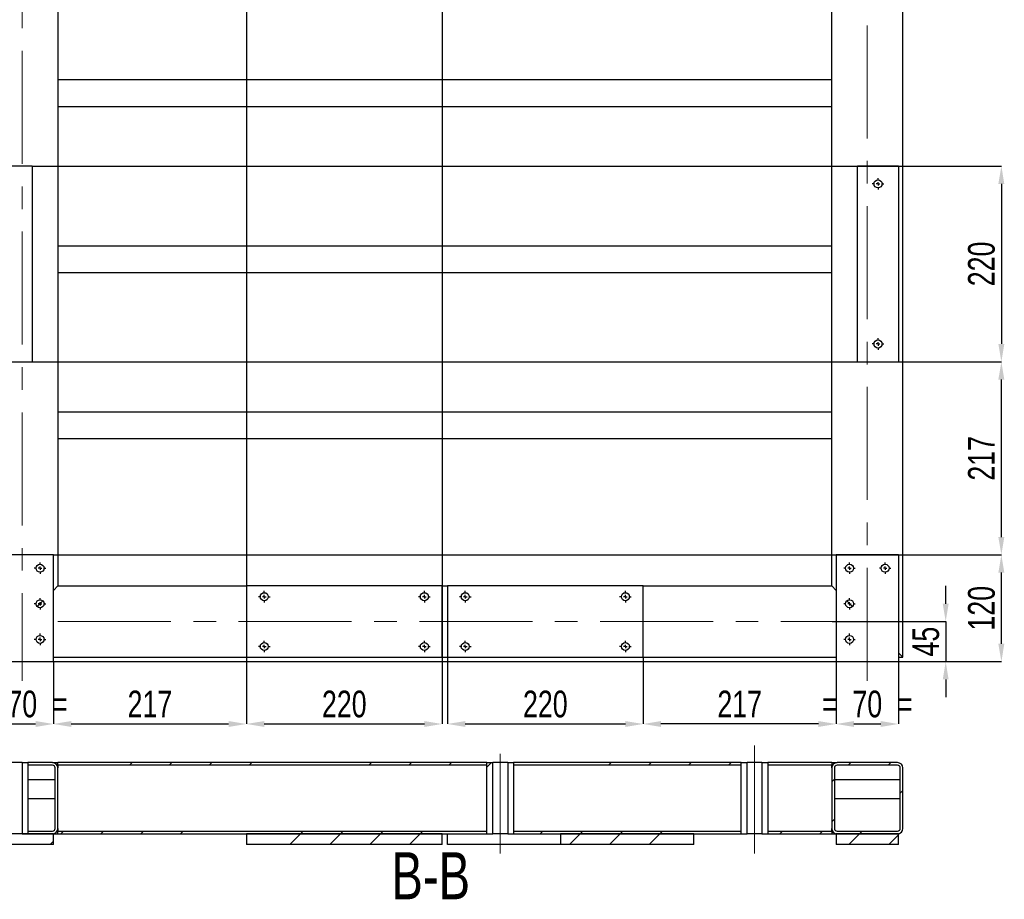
# Model space of a CAD drawing. Header units: millimetres. Extents: x 5 to 589, y 5 to 415.
# Tile 4 of 14: x 246 to 357, y 55 to 154. Entities that reach past the tile are written whole.
import ezdxf

# ---------------------------------------------------------------- set-up
doc = ezdxf.new("R2010")
doc.units = ezdxf.units.MM
doc.header["$PDSIZE"] = -1
doc.linetypes.add('CENTERX2', pattern=[20.32, 12.7, -2.54, 2.54, -2.54])
for name, color, linetype in [('COTES', 1, 'Continuous'), ('NOTES', 6, 'Continuous'), ('TRAIT-FINS', 9, 'Continuous'), ('TRAIT-MIXTES', 3, 'CENTERX2')]:
    doc.layers.add(name, color=color, linetype=linetype)
doc.layers.add('TRAIT-FORT', color=4, linetype='Continuous', lineweight=25)
doc.styles.add('SLDTEXTSTYLE0', font='TXT', dxfattribs={"width": 0.75})
doc.dimstyles.new('SLDDIMSTYLE2', dxfattribs={"dimtxt": 3, "dimasz": 2, "dimexe": 0, "dimexo": 0.0625, "dimgap": 0.75, "dimtad": 1, "dimdec": 0, "dimlfac": 10, "dimrnd": 1e-09, "dimzin": 12, "dimdsep": 46, "dimtxsty": 'SLDTEXTSTYLE0', "dimsah": 1, "dimcen": 0.09, "dimadec": 0, "dimazin": 3, "dimtfac": 1, "dimtdec": 0, "dimtofl": 0, "dimtmove": 0, "dimatfit": 3, "dimfxl": 1, "dimfrac": 2, "dimtolj": 1, "dimtzin": 12, "dimarcsym": 0})
doc.dimstyles.new('SLDDIMSTYLE6', dxfattribs={"dimtxt": 3, "dimasz": 2, "dimexe": 0, "dimexo": 0.0625, "dimgap": 0.75, "dimtad": 1, "dimdec": 0, "dimlfac": 10, "dimrnd": 1e-09, "dimzin": 12, "dimdsep": 46, "dimtxsty": 'SLDTEXTSTYLE0', "dimsah": 1, "dimcen": 0.09, "dimadec": 0, "dimazin": 3, "dimtfac": 1, "dimtdec": 0, "dimtmove": 0, "dimatfit": 0, "dimfxl": 1, "dimfrac": 2, "dimtolj": 1, "dimtzin": 12, "dimarcsym": 0})
pattern_1 = [(45, (0, 0), (-13.4704, 13.4704), []), (45, (4.49, 0), (-13.4704, 13.4704), []), (45, (8.98, 0), (-13.4704, 13.4704), []), (45, (13.47, 0), (-13.4704, 13.4704), [])]

# ---------------------------------------------------------------- blocks, each defined once
blk = doc.blocks.new('_D_66')
at = {"layer": 'COTES', "color": 0, "lineweight": -2, "transparency": 16777216}
for p, q in [((350.53, 88.32), (350.53, 90.32)), ((337.78, 86.32), (350.53, 86.32)), ((350.53, 86.32), (350.53, 81.82)), ((345.28, 81.82), (350.53, 81.82)), ((350.53, 79.82), (350.53, 77.82))]:
    blk.add_line(p, q, dxfattribs=at)
at = {"layer": 'COTES', "color": 0, "transparency": 16777216}
for points in [[(350.2, 88.32), (350.86, 88.32), (350.53, 86.32)], [(350.2, 79.82), (350.86, 79.82), (350.53, 81.82)]]:
    blk.add_solid(points, dxfattribs=at)
at = {"layer": 'Defpoints', "color": 0, "transparency": 16777216}
for p in [(337.72, 86.32), (345.22, 81.82), (350.53, 81.82)]:
    blk.add_point(p, dxfattribs=at)
at = {"layer": 'COTES', "color": 0, "transparency": 16777216, "insert": (346.78, 84.07), "char_height": 3, "attachment_point": 2, "rotation": 90, "style": 'SLDTEXTSTYLE0'}
blk.add_mtext('\\A1;45', dxfattribs=at)
blk = doc.blocks.new('_D_75')
at = {"layer": 'COTES', "color": 0, "lineweight": -2, "transparency": 16777216}
for p, q in [((250.28, 93.82), (356.79, 93.82)), ((356.79, 83.82), (356.79, 91.82)), ((250.28, 81.82), (356.79, 81.82))]:
    blk.add_line(p, q, dxfattribs=at)
at = {"layer": 'COTES', "color": 0, "transparency": 16777216}
for points in [[(356.45, 91.82), (357.12, 91.82), (356.79, 93.82)], [(356.45, 83.82), (357.12, 83.82), (356.79, 81.82)]]:
    blk.add_solid(points, dxfattribs=at)
at = {"layer": 'Defpoints', "color": 0, "transparency": 16777216}
for p in [(250.22, 93.82), (356.79, 93.82), (250.22, 81.82)]:
    blk.add_point(p, dxfattribs=at)
at = {"layer": 'COTES', "color": 0, "transparency": 16777216, "insert": (353.04, 87.82), "char_height": 3, "attachment_point": 2, "rotation": 90, "style": 'SLDTEXTSTYLE0'}
blk.add_mtext('\\A1;120', dxfattribs=at)
blk = doc.blocks.new('_D_76')
at = {"layer": 'COTES', "color": 0, "lineweight": -2, "transparency": 16777216}
for p, q in [((247.88, 137.52), (356.79, 137.52)), ((356.79, 135.52), (356.79, 117.52)), ((247.88, 115.52), (356.79, 115.52))]:
    blk.add_line(p, q, dxfattribs=at)
at = {"layer": 'COTES', "color": 0, "transparency": 16777216}
for points in [[(356.45, 135.52), (357.12, 135.52), (356.79, 137.52)], [(356.45, 117.52), (357.12, 117.52), (356.79, 115.52)]]:
    blk.add_solid(points, dxfattribs=at)
at = {"layer": 'Defpoints', "color": 0, "transparency": 16777216}
for p in [(247.82, 137.52), (247.82, 115.52), (356.79, 115.52)]:
    blk.add_point(p, dxfattribs=at)
at = {"layer": 'COTES', "color": 0, "transparency": 16777216, "insert": (353.04, 126.52), "char_height": 3, "attachment_point": 2, "rotation": 90, "style": 'SLDTEXTSTYLE0'}
blk.add_mtext('\\A1;220', dxfattribs=at)
blk = doc.blocks.new('_D_77')
at = {"layer": 'COTES', "color": 0, "lineweight": -2, "transparency": 16777216}
for p, q in [((345.28, 115.52), (356.79, 115.52)), ((356.79, 95.82), (356.79, 113.52)), ((345.28, 93.82), (356.79, 93.82))]:
    blk.add_line(p, q, dxfattribs=at)
at = {"layer": 'COTES', "color": 0, "transparency": 16777216}
for points in [[(356.45, 113.52), (357.12, 113.52), (356.79, 115.52)], [(356.45, 95.82), (357.12, 95.82), (356.79, 93.82)]]:
    blk.add_solid(points, dxfattribs=at)
at = {"layer": 'Defpoints', "color": 0, "transparency": 16777216}
for p in [(345.22, 115.52), (356.79, 115.52), (345.22, 93.82)]:
    blk.add_point(p, dxfattribs=at)
at = {"layer": 'COTES', "color": 0, "transparency": 16777216, "insert": (353.04, 104.67), "char_height": 3, "attachment_point": 2, "rotation": 90, "style": 'SLDTEXTSTYLE0'}
blk.add_mtext('\\A1;217', dxfattribs=at)
blk = doc.blocks.new('_D_78')
at = {"layer": 'COTES', "color": 0, "lineweight": -2, "transparency": 16777216}
for p, q in [((271.92, 315.26), (271.92, 74.81)), ((293.92, 315.26), (293.92, 74.81)), ((273.92, 74.81), (291.92, 74.81))]:
    blk.add_line(p, q, dxfattribs=at)
at = {"layer": 'COTES', "color": 0, "transparency": 16777216}
for points in [[(273.92, 75.14), (273.92, 74.48), (271.92, 74.81)], [(291.92, 75.14), (291.92, 74.48), (293.92, 74.81)]]:
    blk.add_solid(points, dxfattribs=at)
at = {"layer": 'Defpoints', "color": 0, "transparency": 16777216}
for p in [(271.92, 315.32), (293.92, 315.32), (293.92, 74.81)]:
    blk.add_point(p, dxfattribs=at)
at = {"layer": 'COTES', "color": 0, "transparency": 16777216, "insert": (282.92, 78.56), "char_height": 3, "attachment_point": 2, "style": 'SLDTEXTSTYLE0'}
blk.add_mtext('\\A1;220', dxfattribs=at)
blk = doc.blocks.new('_D_80')
at = {"layer": 'COTES', "color": 0, "lineweight": -2, "transparency": 16777216}
for p, q in [((294.52, 82.26), (294.52, 74.81)), ((316.52, 82.26), (316.52, 74.81)), ((296.52, 74.81), (314.52, 74.81))]:
    blk.add_line(p, q, dxfattribs=at)
at = {"layer": 'COTES', "color": 0, "transparency": 16777216}
for points in [[(296.52, 75.14), (296.52, 74.48), (294.52, 74.81)], [(314.52, 75.14), (314.52, 74.48), (316.52, 74.81)]]:
    blk.add_solid(points, dxfattribs=at)
at = {"layer": 'Defpoints', "color": 0, "transparency": 16777216}
for p in [(294.52, 82.32), (316.52, 82.32), (316.52, 74.81)]:
    blk.add_point(p, dxfattribs=at)
at = {"layer": 'COTES', "color": 0, "transparency": 16777216, "insert": (305.52, 78.56), "char_height": 3, "attachment_point": 2, "style": 'SLDTEXTSTYLE0'}
blk.add_mtext('\\A1;220', dxfattribs=at)
blk = doc.blocks.new('_D_81')
at = {"layer": 'COTES', "color": 0, "lineweight": -2, "transparency": 16777216}
for p, q in [((243.22, 81.76), (243.22, 74.81)), ((250.22, 81.76), (250.22, 74.81)), ((245.22, 74.81), (248.22, 74.81))]:
    blk.add_line(p, q, dxfattribs=at)
at = {"layer": 'COTES', "color": 0, "transparency": 16777216}
for points in [[(245.22, 75.14), (245.22, 74.48), (243.22, 74.81)], [(248.22, 75.14), (248.22, 74.48), (250.22, 74.81)]]:
    blk.add_solid(points, dxfattribs=at)
at = {"layer": 'Defpoints', "color": 0, "transparency": 16777216}
for p in [(243.22, 81.82), (250.22, 81.82), (250.22, 74.81)]:
    blk.add_point(p, dxfattribs=at)
at = {"layer": 'COTES', "color": 0, "transparency": 16777216, "insert": (246.72, 78.56), "char_height": 3, "attachment_point": 2, "style": 'SLDTEXTSTYLE0'}
blk.add_mtext('\\A1;=  70  =', dxfattribs=at)
blk = doc.blocks.new('_D_82')
at = {"layer": 'COTES', "color": 0, "lineweight": -2, "transparency": 16777216}
for p, q in [((271.92, 82.26), (271.92, 74.81)), ((250.22, 81.76), (250.22, 74.81)), ((252.22, 74.81), (269.92, 74.81))]:
    blk.add_line(p, q, dxfattribs=at)
at = {"layer": 'COTES', "color": 0, "transparency": 16777216}
for points in [[(252.22, 75.14), (252.22, 74.48), (250.22, 74.81)], [(269.92, 75.14), (269.92, 74.48), (271.92, 74.81)]]:
    blk.add_solid(points, dxfattribs=at)
at = {"layer": 'Defpoints', "color": 0, "transparency": 16777216}
for p in [(271.92, 82.32), (250.22, 81.82), (271.92, 74.81)]:
    blk.add_point(p, dxfattribs=at)
at = {"layer": 'COTES', "color": 0, "transparency": 16777216, "insert": (261.07, 78.56), "char_height": 3, "attachment_point": 2, "style": 'SLDTEXTSTYLE0'}
blk.add_mtext('\\A1;217', dxfattribs=at)
blk = doc.blocks.new('_D_83')
at = {"layer": 'COTES', "color": 0, "lineweight": -2, "transparency": 16777216}
for p, q in [((338.22, 81.76), (338.22, 74.81)), ((345.22, 81.76), (345.22, 74.81)), ((340.22, 74.81), (343.22, 74.81))]:
    blk.add_line(p, q, dxfattribs=at)
at = {"layer": 'COTES', "color": 0, "transparency": 16777216}
for points in [[(340.22, 75.14), (340.22, 74.48), (338.22, 74.81)], [(343.22, 75.14), (343.22, 74.48), (345.22, 74.81)]]:
    blk.add_solid(points, dxfattribs=at)
at = {"layer": 'Defpoints', "color": 0, "transparency": 16777216}
for p in [(338.22, 81.82), (345.22, 81.82), (345.22, 74.81)]:
    blk.add_point(p, dxfattribs=at)
at = {"layer": 'COTES', "color": 0, "transparency": 16777216, "insert": (341.72, 78.56), "char_height": 3, "attachment_point": 2, "style": 'SLDTEXTSTYLE0'}
blk.add_mtext('\\A1;=  70  =', dxfattribs=at)
blk = doc.blocks.new('_D_84')
at = {"layer": 'COTES', "color": 0, "lineweight": -2, "transparency": 16777216}
for p, q in [((316.52, 82.26), (316.52, 74.81)), ((338.22, 81.76), (338.22, 74.81)), ((336.22, 74.81), (318.52, 74.81))]:
    blk.add_line(p, q, dxfattribs=at)
at = {"layer": 'COTES', "color": 0, "transparency": 16777216}
for points in [[(318.52, 75.14), (318.52, 74.48), (316.52, 74.81)], [(336.22, 75.14), (336.22, 74.48), (338.22, 74.81)]]:
    blk.add_solid(points, dxfattribs=at)
at = {"layer": 'Defpoints', "color": 0, "transparency": 16777216}
for p in [(316.52, 82.32), (338.22, 81.82), (316.52, 74.81)]:
    blk.add_point(p, dxfattribs=at)
at = {"layer": 'COTES', "color": 0, "transparency": 16777216, "insert": (327.37, 78.56), "char_height": 3, "attachment_point": 2, "style": 'SLDTEXTSTYLE0'}
blk.add_mtext('\\A1;217', dxfattribs=at)
blk = doc.blocks.new('_D_89')
at = {"layer": 'COTES', "color": 0, "lineweight": -2, "transparency": 16777216}
for p, q in [((340.62, 172.56), (340.62, 160.62)), ((338.62, 160.62), (336.62, 160.62)), ((340.62, 160.62), (345.72, 160.62)), ((345.72, 82.38), (345.72, 160.62)), ((347.72, 160.62), (356.18, 160.62))]:
    blk.add_line(p, q, dxfattribs=at)
at = {"layer": 'COTES', "color": 0, "transparency": 16777216}
for points in [[(338.62, 160.95), (338.62, 160.29), (340.62, 160.62)], [(347.72, 160.95), (347.72, 160.29), (345.72, 160.62)]]:
    blk.add_solid(points, dxfattribs=at)
at = {"layer": 'Defpoints', "color": 0, "transparency": 16777216}
for p in [(340.62, 172.62), (345.72, 160.62), (345.72, 82.32)]:
    blk.add_point(p, dxfattribs=at)
at = {"layer": 'COTES', "color": 0, "transparency": 16777216, "insert": (353.93, 164.37), "char_height": 3, "attachment_point": 2, "style": 'SLDTEXTSTYLE0'}
blk.add_mtext('\\A1;51', dxfattribs=at)
blk = doc.blocks.new('_D_90')
at = {"layer": 'COTES', "color": 0, "lineweight": -2, "transparency": 16777216}
for p, q in [((247.82, 172.56), (247.82, 160.62)), ((240.72, 160.62), (233.18, 160.62)), ((242.72, 82.38), (242.72, 160.62)), ((247.82, 160.62), (242.72, 160.62)), ((249.82, 160.62), (251.82, 160.62))]:
    blk.add_line(p, q, dxfattribs=at)
at = {"layer": 'COTES', "color": 0, "transparency": 16777216}
for points in [[(240.72, 160.95), (240.72, 160.29), (242.72, 160.62)], [(249.82, 160.95), (249.82, 160.29), (247.82, 160.62)]]:
    blk.add_solid(points, dxfattribs=at)
at = {"layer": 'Defpoints', "color": 0, "transparency": 16777216}
for p in [(247.82, 172.62), (247.82, 160.62), (242.72, 82.32)]:
    blk.add_point(p, dxfattribs=at)
at = {"layer": 'COTES', "color": 0, "transparency": 16777216, "insert": (235.43, 164.37), "char_height": 3, "attachment_point": 2, "style": 'SLDTEXTSTYLE0'}
blk.add_mtext('\\A1;51', dxfattribs=at)
blk = doc.blocks.new('SW_CENTERMARKSYMBOL_28')
at = {"layer": 'TRAIT-MIXTES', "color": 0}
for p, q in [((-0.4, 0), (-0.65, 0)), ((0, 0), (-0.2, 0)), ((0, 0.4), (0, 0.65)), ((0, 0), (0, 0.2)), ((0, 0), (0, -0.2)), ((0, 0), (0.2, 0)), ((0.4, 0), (0.65, 0)), ((0, -0.4), (0, -0.65))]:
    blk.add_line(p, q, dxfattribs=at)
blk = doc.blocks.new('SW_CENTERMARKSYMBOL_29')
at = {"layer": 'TRAIT-MIXTES', "color": 0}
for p, q in [((-0.4, 0), (-0.65, 0)), ((0, 0), (-0.2, 0)), ((0, 0.4), (0, 0.65)), ((0, 0), (0, 0.2)), ((0, 0), (0, -0.2)), ((0, 0), (0.2, 0)), ((0.4, 0), (0.65, 0)), ((0, -0.4), (0, -0.65))]:
    blk.add_line(p, q, dxfattribs=at)
blk = doc.blocks.new('SW_CENTERMARKSYMBOL_30')
at = {"layer": 'TRAIT-MIXTES', "color": 0}
for p, q in [((-0.4, 0), (-0.65, 0)), ((0, 0), (-0.2, 0)), ((0, 0.4), (0, 0.65)), ((0, 0), (0, 0.2)), ((0, 0), (0, -0.2)), ((0, 0), (0.2, 0)), ((0.4, 0), (0.65, 0)), ((0, -0.4), (0, -0.65))]:
    blk.add_line(p, q, dxfattribs=at)
blk = doc.blocks.new('SW_CENTERMARKSYMBOL_31')
at = {"layer": 'TRAIT-MIXTES', "color": 0}
for p, q in [((-0.4, 0), (-0.65, 0)), ((0, 0), (-0.2, 0)), ((0, 0.4), (0, 0.65)), ((0, 0), (0, 0.2)), ((0, 0), (0, -0.2)), ((0, 0), (0.2, 0)), ((0.4, 0), (0.65, 0)), ((0, -0.4), (0, -0.65))]:
    blk.add_line(p, q, dxfattribs=at)
blk = doc.blocks.new('SW_CENTERMARKSYMBOL_32')
at = {"layer": 'TRAIT-MIXTES', "color": 0}
for p, q in [((-0.4, 0), (-0.65, 0)), ((0, 0), (-0.2, 0)), ((0, 0.4), (0, 0.65)), ((0, 0), (0, 0.2)), ((0, 0), (0, -0.2)), ((0, 0), (0.2, 0)), ((0.4, 0), (0.65, 0)), ((0, -0.4), (0, -0.65))]:
    blk.add_line(p, q, dxfattribs=at)
blk = doc.blocks.new('SW_CENTERMARKSYMBOL_33')
at = {"layer": 'TRAIT-MIXTES', "color": 0}
for p, q in [((-0.4, 0), (-0.65, 0)), ((0, 0), (-0.2, 0)), ((0, 0.4), (0, 0.65)), ((0, 0), (0, 0.2)), ((0, 0), (0, -0.2)), ((0, 0), (0.2, 0)), ((0.4, 0), (0.65, 0)), ((0, -0.4), (0, -0.65))]:
    blk.add_line(p, q, dxfattribs=at)
blk = doc.blocks.new('SW_CENTERMARKSYMBOL_34')
at = {"layer": 'TRAIT-MIXTES', "color": 0}
for p, q in [((-0.4, 0), (-0.65, 0)), ((0, 0), (-0.2, 0)), ((0, 0.4), (0, 0.65)), ((0, 0), (0, 0.2)), ((0, 0), (0, -0.2)), ((0, 0), (0.2, 0)), ((0.4, 0), (0.65, 0)), ((0, -0.4), (0, -0.65))]:
    blk.add_line(p, q, dxfattribs=at)
blk = doc.blocks.new('SW_CENTERMARKSYMBOL_35')
at = {"layer": 'TRAIT-MIXTES', "color": 0}
for p, q in [((-0.4, 0), (-0.65, 0)), ((0, 0), (-0.2, 0)), ((0, 0.4), (0, 0.65)), ((0, 0), (0, 0.2)), ((0, 0), (0, -0.2)), ((0, 0), (0.2, 0)), ((0.4, 0), (0.65, 0)), ((0, -0.4), (0, -0.65))]:
    blk.add_line(p, q, dxfattribs=at)
blk = doc.blocks.new('SW_CENTERMARKSYMBOL_36')
at = {"layer": 'TRAIT-MIXTES', "color": 0}
for p, q in [((-0.4, 0), (-0.65, 0)), ((0, 0), (-0.2, 0)), ((0, 0.4), (0, 0.65)), ((0, 0), (0, 0.2)), ((0, 0), (0, -0.2)), ((0, 0), (0.2, 0)), ((0.4, 0), (0.65, 0)), ((0, -0.4), (0, -0.65))]:
    blk.add_line(p, q, dxfattribs=at)
blk = doc.blocks.new('SW_CENTERMARKSYMBOL_37')
at = {"layer": 'TRAIT-MIXTES', "color": 0}
for p, q in [((-0.4, 0), (-0.65, 0)), ((0, 0), (-0.2, 0)), ((0, 0.4), (0, 0.65)), ((0, 0), (0, 0.2)), ((0, 0), (0, -0.2)), ((0, 0), (0.2, 0)), ((0.4, 0), (0.65, 0)), ((0, -0.4), (0, -0.65))]:
    blk.add_line(p, q, dxfattribs=at)
blk = doc.blocks.new('SW_CENTERMARKSYMBOL_66')
at = {"layer": 'TRAIT-MIXTES', "color": 0}
for p, q in [((-0.4, 0), (-0.65, 0)), ((0, 0), (-0.2, 0)), ((0, 0.4), (0, 0.65)), ((0, 0), (0, 0.2)), ((0, 0), (0, -0.2)), ((0, 0), (0.2, 0)), ((0.4, 0), (0.65, 0)), ((0, -0.4), (0, -0.65))]:
    blk.add_line(p, q, dxfattribs=at)
blk = doc.blocks.new('SW_CENTERMARKSYMBOL_67')
at = {"layer": 'TRAIT-MIXTES', "color": 0}
for p, q in [((-0.4, 0), (-0.65, 0)), ((0, 0), (-0.2, 0)), ((0, 0.4), (0, 0.65)), ((0, 0), (0, 0.2)), ((0, 0), (0, -0.2)), ((0, 0), (0.2, 0)), ((0.4, 0), (0.65, 0)), ((0, -0.4), (0, -0.65))]:
    blk.add_line(p, q, dxfattribs=at)
blk = doc.blocks.new('SW_CENTERMARKSYMBOL_68')
at = {"layer": 'TRAIT-MIXTES', "color": 0}
for p, q in [((-0.4, 0), (-0.65, 0)), ((0, 0), (-0.2, 0)), ((0, 0.4), (0, 0.65)), ((0, 0), (0, 0.2)), ((0, 0), (0, -0.2)), ((0, 0), (0.2, 0)), ((0.4, 0), (0.65, 0)), ((0, -0.4), (0, -0.65))]:
    blk.add_line(p, q, dxfattribs=at)
blk = doc.blocks.new('SW_CENTERMARKSYMBOL_86')
at = {"layer": 'TRAIT-MIXTES', "color": 0}
for p, q in [((-0.4, 0), (-0.65, 0)), ((0, 0), (-0.2, 0)), ((0, 0.4), (0, 0.65)), ((0, 0), (0, 0.2)), ((0, 0), (0, -0.2)), ((0, 0), (0.2, 0)), ((0.4, 0), (0.65, 0)), ((0, -0.4), (0, -0.65))]:
    blk.add_line(p, q, dxfattribs=at)
blk = doc.blocks.new('SW_CENTERMARKSYMBOL_87')
at = {"layer": 'TRAIT-MIXTES', "color": 0}
for p, q in [((-0.4, 0), (-0.65, 0)), ((0, 0), (-0.2, 0)), ((0, 0.4), (0, 0.65)), ((0, 0), (0, 0.2)), ((0, 0), (0, -0.2)), ((0, 0), (0.2, 0)), ((0.4, 0), (0.65, 0)), ((0, -0.4), (0, -0.65))]:
    blk.add_line(p, q, dxfattribs=at)
blk = doc.blocks.new('SW_CENTERMARKSYMBOL_88')
at = {"layer": 'TRAIT-MIXTES', "color": 0}
for p, q in [((-0.4, 0), (-0.65, 0)), ((0, 0), (-0.2, 0)), ((0, 0.4), (0, 0.65)), ((0, 0), (0, 0.2)), ((0, 0), (0, -0.2)), ((0, 0), (0.2, 0)), ((0.4, 0), (0.65, 0)), ((0, -0.4), (0, -0.65))]:
    blk.add_line(p, q, dxfattribs=at)
blk = doc.blocks.new('SW_CENTERMARKSYMBOL_89')
at = {"layer": 'TRAIT-MIXTES', "color": 0}
for p, q in [((-0.4, 0), (-0.65, 0)), ((0, 0), (-0.2, 0)), ((0, 0.4), (0, 0.65)), ((0, 0), (0, 0.2)), ((0, 0), (0, -0.2)), ((0, 0), (0.2, 0)), ((0.4, 0), (0.65, 0)), ((0, -0.4), (0, -0.65))]:
    blk.add_line(p, q, dxfattribs=at)

msp = doc.modelspace()

# ---------------------------------------------------------------- hatches: boundary and pattern name
at = {"layer": 'TRAIT-FINS'}
h = msp.add_hatch(dxfattribs=at)
h.set_pattern_fill('DIN 201 ACIER ET FONTE', color=256, style=0, pattern_type=2)
h.set_pattern_definition(pattern_1)
h.paths.add_polyline_path([(247.36, 62.47), (247.36, 70.47), (246.69, 70.47), (246.69, 62.47)], flags=0)
h = msp.add_hatch(dxfattribs=at)
h.set_pattern_fill('DIN 201 ACIER ET FONTE', color=256, style=0, pattern_type=2)
h.set_pattern_definition(pattern_1)
edge = h.paths.add_edge_path(flags=0)
edge.add_arc((250.12, 69.87), 0.3, 0, 90, ccw=False)
edge.add_line((250.42, 69.87), (250.42, 63.07))
edge.add_arc((250.12, 63.07), 0.3, 270, 360, ccw=False)
edge.add_line((250.12, 62.77), (247.36, 62.77))
edge.add_line((247.36, 62.77), (247.36, 62.47))
edge.add_line((247.36, 62.47), (250.12, 62.47))
edge.add_arc((250.12, 63.07), 0.6, 270, 360)
edge.add_line((250.72, 63.07), (250.72, 69.87))
edge.add_arc((250.12, 69.87), 0.6, 0, 90)
edge.add_line((250.12, 70.47), (247.36, 70.47))
edge.add_line((247.36, 70.47), (247.36, 70.17))
edge.add_line((247.36, 70.17), (250.12, 70.17))
h = msp.add_hatch(dxfattribs=at)
h.set_pattern_fill('DIN 201 ACIER ET FONTE', color=256, style=0, pattern_type=2)
h.set_pattern_definition(pattern_1)
h.paths.add_polyline_path([(250.72, 70.47), (250.72, 70.17), (298.96, 70.17), (298.96, 70.47)], flags=0)
h = msp.add_hatch(dxfattribs=at)
h.set_pattern_fill('DIN 201 ACIER ET FONTE', color=256, style=0, pattern_type=2)
h.set_pattern_definition(pattern_1)
h.paths.add_polyline_path([(298.96, 70.47), (298.96, 62.47), (299.62, 62.47), (299.62, 70.47)], flags=0)
h = msp.add_hatch(dxfattribs=at)
h.set_pattern_fill('DIN 201 ACIER ET FONTE', color=256, style=0, pattern_type=2)
h.set_pattern_definition(pattern_1)
h.paths.add_polyline_path([(301.96, 62.47), (301.96, 70.47), (301.29, 70.47), (301.29, 62.47)], flags=0)
h = msp.add_hatch(dxfattribs=at)
h.set_pattern_fill('DIN 201 ACIER ET FONTE', color=256, style=0, pattern_type=2)
h.set_pattern_definition(pattern_1)
h.paths.add_polyline_path([(327.53, 70.47), (301.96, 70.47), (301.96, 70.17), (327.53, 70.17)], flags=0)
h = msp.add_hatch(dxfattribs=at)
h.set_pattern_fill('DIN 201 ACIER ET FONTE', color=256, style=0, pattern_type=2)
h.set_pattern_definition(pattern_1)
h.paths.add_polyline_path([(327.53, 70.47), (327.53, 62.47), (328.2, 62.47), (328.2, 70.47)], flags=0)
h = msp.add_hatch(dxfattribs=at)
h.set_pattern_fill('DIN 201 ACIER ET FONTE', color=256, style=0, pattern_type=2)
h.set_pattern_definition(pattern_1)
h.paths.add_polyline_path([(330.53, 62.47), (330.53, 70.47), (329.86, 70.47), (329.86, 62.47)], flags=0)
h = msp.add_hatch(dxfattribs=at)
h.set_pattern_fill('DIN 201 ACIER ET FONTE', color=256, style=0, pattern_type=2)
h.set_pattern_definition(pattern_1)
h.paths.add_polyline_path([(330.53, 70.17), (337.72, 70.17), (337.72, 70.47), (330.53, 70.47)], flags=0)
h = msp.add_hatch(dxfattribs=at)
h.set_pattern_fill('DIN 201 ACIER ET FONTE', color=256, style=0, pattern_type=2)
h.set_pattern_definition(pattern_1)
edge = h.paths.add_edge_path(flags=0)
edge.add_line((338.32, 62.47), (345.12, 62.47))
edge.add_arc((345.12, 63.07), 0.6, 270, 360)
edge.add_line((345.72, 63.07), (345.72, 69.87))
edge.add_arc((345.12, 69.87), 0.6, 0, 90)
edge.add_line((345.12, 70.47), (338.32, 70.47))
edge.add_arc((338.32, 69.87), 0.6, 90, 180)
edge.add_line((337.72, 69.87), (337.72, 63.07))
edge.add_arc((338.32, 63.07), 0.6, 180, 270)
edge = h.paths.add_edge_path(flags=0)
edge.add_arc((345.12, 63.07), 0.3, 270, 360, ccw=False)
edge.add_line((345.12, 62.77), (338.32, 62.77))
edge.add_arc((338.32, 63.07), 0.3, 180, 270, ccw=False)
edge.add_line((338.02, 63.07), (338.02, 69.87))
edge.add_arc((338.32, 69.87), 0.3, 90, 180, ccw=False)
edge.add_line((338.32, 70.17), (345.12, 70.17))
edge.add_arc((345.12, 69.87), 0.3, 0, 90, ccw=False)
edge.add_line((345.42, 69.87), (345.42, 63.07))
h = msp.add_hatch(dxfattribs=at)
h.set_pattern_fill('DIN 201 ACIER ET FONTE', color=256, style=0, pattern_type=2)
h.set_pattern_definition(pattern_1)
h.paths.add_polyline_path([(243.22, 61.27), (250.22, 61.27), (250.22, 62.47), (243.22, 62.47)], flags=0)
h = msp.add_hatch(dxfattribs=at)
h.set_pattern_fill('DIN 201 ACIER ET FONTE', color=256, style=0, pattern_type=2)
h.set_pattern_definition(pattern_1)
h.paths.add_polyline_path([(250.72, 62.77), (250.72, 62.47), (298.96, 62.47), (298.96, 62.77)], flags=0)
h = msp.add_hatch(dxfattribs=at)
h.set_pattern_fill('DIN 201 ACIER ET FONTE', color=256, style=0, pattern_type=2)
h.set_pattern_definition(pattern_1)
h.paths.add_polyline_path([(271.92, 61.27), (293.92, 61.27), (293.92, 62.47), (271.92, 62.47)], flags=0)
h = msp.add_hatch(dxfattribs=at)
h.set_pattern_fill('DIN 201 ACIER ET FONTE', color=256, style=0, pattern_type=2)
h.set_pattern_definition(pattern_1)
h.paths.add_polyline_path([(327.53, 62.77), (301.96, 62.77), (301.96, 62.47), (327.53, 62.47)], flags=0)
h = msp.add_hatch(dxfattribs=at)
h.set_pattern_fill('DIN 201 ACIER ET FONTE', color=256, style=0, pattern_type=2)
h.set_pattern_definition(pattern_1)
h.paths.add_polyline_path([(307.22, 61.27), (322.22, 61.27), (322.22, 62.47), (307.22, 62.47)], flags=0)
h = msp.add_hatch(dxfattribs=at)
h.set_pattern_fill('DIN 201 ACIER ET FONTE', color=256, style=0, pattern_type=2)
h.set_pattern_definition(pattern_1)
h.paths.add_polyline_path([(337.72, 62.77), (330.53, 62.77), (330.53, 62.47), (337.72, 62.47)], flags=0)
h = msp.add_hatch(dxfattribs=at)
h.set_pattern_fill('DIN 201 ACIER ET FONTE', color=256, style=0, pattern_type=2)
h.set_pattern_definition(pattern_1)
h.paths.add_polyline_path([(345.22, 62.47), (338.22, 62.47), (338.22, 61.27), (345.22, 61.27)], flags=0)

# ---------------------------------------------------------------- linework, layer by layer
at = {"layer": 'TRAIT-FORT', "lineweight": 25}
for p, q in [((345.72, 82.32), (345.72, 369.32)), ((250.72, 219.82), (250.72, 90.32)), ((337.72, 90.32), (337.72, 219.82)), ((250.72, 147.23), (337.72, 147.23)), ((250.72, 144.23), (337.72, 144.23)), ((247.82, 137.52), (243.22, 137.52)), ((247.82, 137.52), (247.82, 115.52)), ((345.22, 137.52), (340.62, 137.52)), ((340.62, 115.52), (340.62, 137.52)), ((345.22, 137.52), (345.22, 115.52)), ((250.72, 128.56), (337.72, 128.56)), ((250.72, 125.56), (337.72, 125.56)), ((243.22, 115.52), (247.82, 115.52)), ((340.62, 115.52), (345.22, 115.52)), ((250.72, 109.89), (337.72, 109.89)), ((250.72, 106.89), (337.72, 106.89)), ((250.22, 93.82), (243.22, 93.82)), ((250.22, 81.82), (250.22, 93.82)), ((345.22, 93.82), (338.22, 93.82)), ((338.22, 93.82), (338.22, 81.82)), ((345.22, 93.82), (345.22, 81.82)), ((250.22, 89.82), (250.72, 90.32)), ((250.72, 90.32), (250.22, 89.82)), ((250.72, 90.32), (271.92, 90.32)), ((293.92, 90.32), (271.92, 90.32)), ((271.92, 90.32), (271.92, 82.32)), ((293.92, 82.32), (293.92, 90.32)), ((293.92, 90.32), (294.52, 90.32)), ((316.52, 90.32), (294.52, 90.32)), ((294.52, 90.32), (294.52, 82.32)), ((316.52, 82.32), (316.52, 90.32)), ((316.52, 90.32), (337.72, 90.32)), ((337.72, 90.32), (338.22, 89.82)), ((338.22, 89.82), (337.72, 90.32)), ((248.4, 88), (249.04, 88.64)), ((339.4, 88.64), (340.04, 88)), ((250.22, 82.32), (271.92, 82.32)), ((271.92, 82.32), (293.92, 82.32)), ((293.92, 82.32), (294.52, 82.32)), ((294.52, 82.32), (316.52, 82.32)), ((316.52, 82.32), (338.22, 82.32)), ((345.22, 82.82), (345.72, 82.32)), ((345.72, 82.32), (345.22, 82.82)), ((345.22, 82.32), (345.72, 82.32)), ((243.22, 81.82), (250.22, 81.82)), ((338.22, 81.82), (345.22, 81.82)), ((246.69, 70.47), (245.02, 70.47)), ((246.69, 70.47), (246.69, 62.47)), ((246.69, 70.47), (247.36, 70.47)), ((247.36, 70.47), (247.36, 62.47)), ((247.36, 70.47), (247.36, 70.17)), ((250.12, 70.47), (247.36, 70.47)), ((250.12, 70.17), (247.36, 70.17)), ((250.12, 70.47), (250.72, 70.47)), ((250.42, 63.07), (250.42, 69.87)), ((250.72, 70.17), (250.72, 70.47)), ((298.96, 70.47), (250.72, 70.47)), ((298.96, 70.17), (250.72, 70.17)), ((250.72, 70.17), (250.72, 69.87)), ((250.72, 63.07), (250.72, 69.87)), ((298.96, 70.17), (298.96, 70.47)), ((298.96, 70.47), (299.62, 70.47)), ((298.96, 62.47), (298.96, 70.47)), ((299.62, 62.47), (299.62, 70.47)), ((301.29, 70.47), (299.62, 70.47)), ((301.29, 70.47), (301.29, 62.47)), ((301.29, 70.47), (301.96, 70.47)), ((301.96, 70.47), (301.96, 70.17)), ((327.53, 70.47), (301.96, 70.47)), ((301.96, 70.47), (301.96, 62.47)), ((327.53, 70.17), (301.96, 70.17)), ((327.53, 62.47), (327.53, 70.47)), ((327.53, 70.47), (328.2, 70.47)), ((327.53, 70.17), (327.53, 70.47)), ((328.2, 62.47), (328.2, 70.47)), ((329.86, 70.47), (328.2, 70.47)), ((329.86, 70.47), (329.86, 62.47)), ((329.86, 70.47), (330.53, 70.47)), ((330.53, 70.47), (330.53, 62.47)), ((330.53, 70.47), (330.53, 70.17)), ((337.72, 70.47), (330.53, 70.47)), ((337.72, 70.17), (330.53, 70.17)), ((337.72, 70.47), (337.72, 70.17)), ((337.72, 70.47), (338.32, 70.47)), ((337.72, 69.87), (337.72, 70.17)), ((337.72, 69.87), (337.72, 63.07)), ((338.02, 69.87), (338.02, 63.07)), ((345.12, 70.47), (338.32, 70.47)), ((345.12, 70.17), (338.32, 70.17)), ((345.42, 63.07), (345.42, 69.87)), ((345.72, 63.07), (345.72, 69.87)), ((250.42, 68.52), (247.36, 68.52)), ((345.42, 68.52), (338.02, 68.52)), ((247.36, 66.42), (250.42, 66.42)), ((338.02, 66.42), (345.42, 66.42)), ((250.22, 62.47), (243.22, 62.47)), ((246.69, 62.47), (247.36, 62.47)), ((247.36, 62.77), (247.36, 62.47)), ((247.36, 62.77), (250.12, 62.77)), ((247.36, 62.47), (250.12, 62.47)), ((250.22, 61.27), (250.22, 62.47)), ((250.22, 62.47), (250.72, 62.47)), ((250.72, 63.07), (250.72, 62.77)), ((250.72, 62.47), (250.72, 62.77)), ((250.72, 62.77), (298.96, 62.77)), ((250.72, 62.47), (298.96, 62.47)), ((293.92, 62.47), (271.92, 62.47)), ((271.92, 62.47), (271.92, 61.27)), ((293.92, 61.27), (293.92, 62.47)), ((294.52, 61.27), (294.52, 62.47)), ((298.96, 62.47), (298.96, 62.77)), ((298.96, 62.47), (299.62, 62.47)), ((301.29, 62.47), (299.62, 62.47)), ((301.29, 62.47), (301.96, 62.47)), ((301.96, 62.77), (301.96, 62.47)), ((301.96, 62.77), (327.53, 62.77)), ((301.96, 62.47), (327.53, 62.47)), ((307.22, 62.47), (307.22, 61.27)), ((322.22, 62.47), (307.22, 62.47)), ((322.22, 61.27), (322.22, 62.47)), ((327.53, 62.47), (327.53, 62.77)), ((327.53, 62.47), (328.2, 62.47)), ((329.86, 62.47), (328.2, 62.47)), ((329.86, 62.47), (330.53, 62.47)), ((330.53, 62.77), (330.53, 62.47)), ((330.53, 62.77), (337.72, 62.77)), ((330.53, 62.47), (337.72, 62.47)), ((337.72, 62.77), (337.72, 63.07)), ((337.72, 62.77), (337.72, 62.47)), ((337.72, 62.47), (338.22, 62.47)), ((338.22, 62.47), (338.22, 61.27)), ((345.22, 62.47), (338.22, 62.47)), ((338.32, 62.77), (345.12, 62.77)), ((338.32, 62.47), (345.12, 62.47)), ((345.22, 61.27), (345.22, 62.47)), ((250.22, 61.27), (243.22, 61.27)), ((293.92, 61.27), (271.92, 61.27)), ((307.22, 61.27), (294.52, 61.27)), ((322.22, 61.27), (307.22, 61.27)), ((345.22, 61.27), (338.22, 61.27))]:
    msp.add_line(p, q, dxfattribs=at)
for centre in [(342.92, 135.52), (342.92, 117.52), (248.72, 92.32), (339.72, 92.32), (343.72, 92.32), (248.72, 88.32), (273.92, 89.12), (291.92, 89.12), (296.52, 89.12), (314.52, 89.12), (339.72, 88.32), (248.72, 84.32), (339.72, 84.32), (273.92, 83.52), (291.92, 83.52), (296.52, 83.52), (314.52, 83.52)]:
    msp.add_circle(centre, 0.45, dxfattribs=at)
for centre, radius, start, end in [((250.12, 69.87), 0.6, 0, 90), ((250.12, 69.87), 0.3, 0, 90), ((338.32, 69.87), 0.6, 90, 180), ((338.32, 69.87), 0.3, 90, 180), ((345.12, 69.87), 0.6, 0, 90), ((345.12, 69.87), 0.3, 0, 90), ((250.12, 63.07), 0.3, 270, 0), ((250.12, 63.07), 0.6, 270, 0), ((338.32, 63.07), 0.6, 180, 270), ((338.32, 63.07), 0.3, 180, 270), ((345.12, 63.07), 0.6, 270, 0), ((345.12, 63.07), 0.3, 270, 0)]:
    msp.add_arc(centre, radius, start, end, dxfattribs=at)
at = {"layer": 'TRAIT-MIXTES', "lineweight": 18}
for p, q in [((246.72, 373.99), (246.72, 79.67)), ((341.72, 79.67), (341.72, 373.99)), ((250.72, 86.32), (337.72, 86.32)), ((329.03, 72.41), (329.03, 60.24)), ((300.46, 71.46), (300.46, 60.24))]:
    msp.add_line(p, q, dxfattribs=at)

# ---------------------------------------------------------------- block references
at = {"layer": 'TRAIT-MIXTES'}
for name, p in [('SW_CENTERMARKSYMBOL_33', (342.92, 135.52)), ('SW_CENTERMARKSYMBOL_32', (342.92, 117.52)), ('SW_CENTERMARKSYMBOL_68', (248.72, 92.32)), ('SW_CENTERMARKSYMBOL_89', (339.72, 92.32)), ('SW_CENTERMARKSYMBOL_88', (343.72, 92.32)), ('SW_CENTERMARKSYMBOL_36', (273.92, 89.12)), ('SW_CENTERMARKSYMBOL_35', (291.92, 89.12)), ('SW_CENTERMARKSYMBOL_30', (296.52, 89.12)), ('SW_CENTERMARKSYMBOL_29', (314.52, 89.12)), ('SW_CENTERMARKSYMBOL_66', (248.72, 88.32)), ('SW_CENTERMARKSYMBOL_86', (339.72, 88.32)), ('SW_CENTERMARKSYMBOL_67', (248.72, 84.32)), ('SW_CENTERMARKSYMBOL_37', (273.92, 83.52)), ('SW_CENTERMARKSYMBOL_34', (291.92, 83.52)), ('SW_CENTERMARKSYMBOL_31', (296.52, 83.52)), ('SW_CENTERMARKSYMBOL_28', (314.52, 83.52)), ('SW_CENTERMARKSYMBOL_87', (339.72, 84.32))]:
    msp.add_blockref(name, p, dxfattribs=at)

# ---------------------------------------------------------------- texts
at = {"layer": 'NOTES', "insert": (292.64, 60.4), "char_height": 5.292, "attachment_point": 2, "style": 'SLDTEXTSTYLE0'}
msp.add_mtext('B-B', dxfattribs=at)

# ---------------------------------------------------------------- dimensions: what is measured, and where the dimension line sits
at = {"layer": 'COTES'}
for base, p1, p2, angle, dimstyle, picture, middle in [((293.92, 74.81), (271.92, 315.32), (293.92, 315.32), 0, 'SLDDIMSTYLE2', '_D_78', (282.92, 74.81)), ((356.79, 115.52), (247.82, 137.52), (247.82, 115.52), 90, 'SLDDIMSTYLE2', '_D_76', (356.79, 126.52)), ((356.79, 115.52), (345.22, 93.82), (345.22, 115.52), 90, 'SLDDIMSTYLE2', '_D_77', (356.79, 104.67)), ((356.79, 93.82), (250.22, 81.82), (250.22, 93.82), 90, 'SLDDIMSTYLE2', '_D_75', (356.79, 87.82)), ((350.53, 81.82), (337.72, 86.32), (345.22, 81.82), 90, 'SLDDIMSTYLE6', '_D_66', (350.53, 84.07)), ((316.52, 74.81), (294.52, 82.32), (316.52, 82.32), 0, 'SLDDIMSTYLE2', '_D_80', (305.52, 74.81))]:
    dim = msp.add_linear_dim(base=base, p1=p1, p2=p2, angle=angle, dimstyle=dimstyle, dxfattribs=at)
    dim.commit()
    dim.dimension.update_dxf_attribs({"geometry": picture, "text_midpoint": middle, "dimtype": 160})
for base, p1, p2, dimstyle, picture, middle in [((247.82, 160.62), (242.72, 82.32), (247.82, 172.62), 'SLDDIMSTYLE6', '_D_90', (235.43, 160.62)), ((345.72, 160.62), (340.62, 172.62), (345.72, 82.32), 'SLDDIMSTYLE6', '_D_89', (353.93, 160.62)), ((271.92, 74.81), (250.22, 81.82), (271.92, 82.32), 'SLDDIMSTYLE2', '_D_82', (261.07, 74.81)), ((316.52, 74.81), (338.22, 81.82), (316.52, 82.32), 'SLDDIMSTYLE2', '_D_84', (327.37, 74.81))]:
    dim = msp.add_linear_dim(base=base, p1=p1, p2=p2, dimstyle=dimstyle, dxfattribs=at)
    dim.commit()
    dim.dimension.update_dxf_attribs({"geometry": picture, "text_midpoint": middle, "dimtype": 160})
for base, p1, p2, picture, middle in [((250.22, 74.81), (243.22, 81.82), (250.22, 81.82), '_D_81', (246.72, 74.81)), ((345.22, 74.81), (338.22, 81.82), (345.22, 81.82), '_D_83', (341.72, 74.81))]:
    dim = msp.add_linear_dim(base=base, p1=p1, p2=p2, text='=  <>  =', dimstyle='SLDDIMSTYLE6', dxfattribs=at)
    dim.commit()
    dim.dimension.update_dxf_attribs({"geometry": picture, "text_midpoint": middle, "dimtype": 160})

doc.saveas('drawing.dxf')
